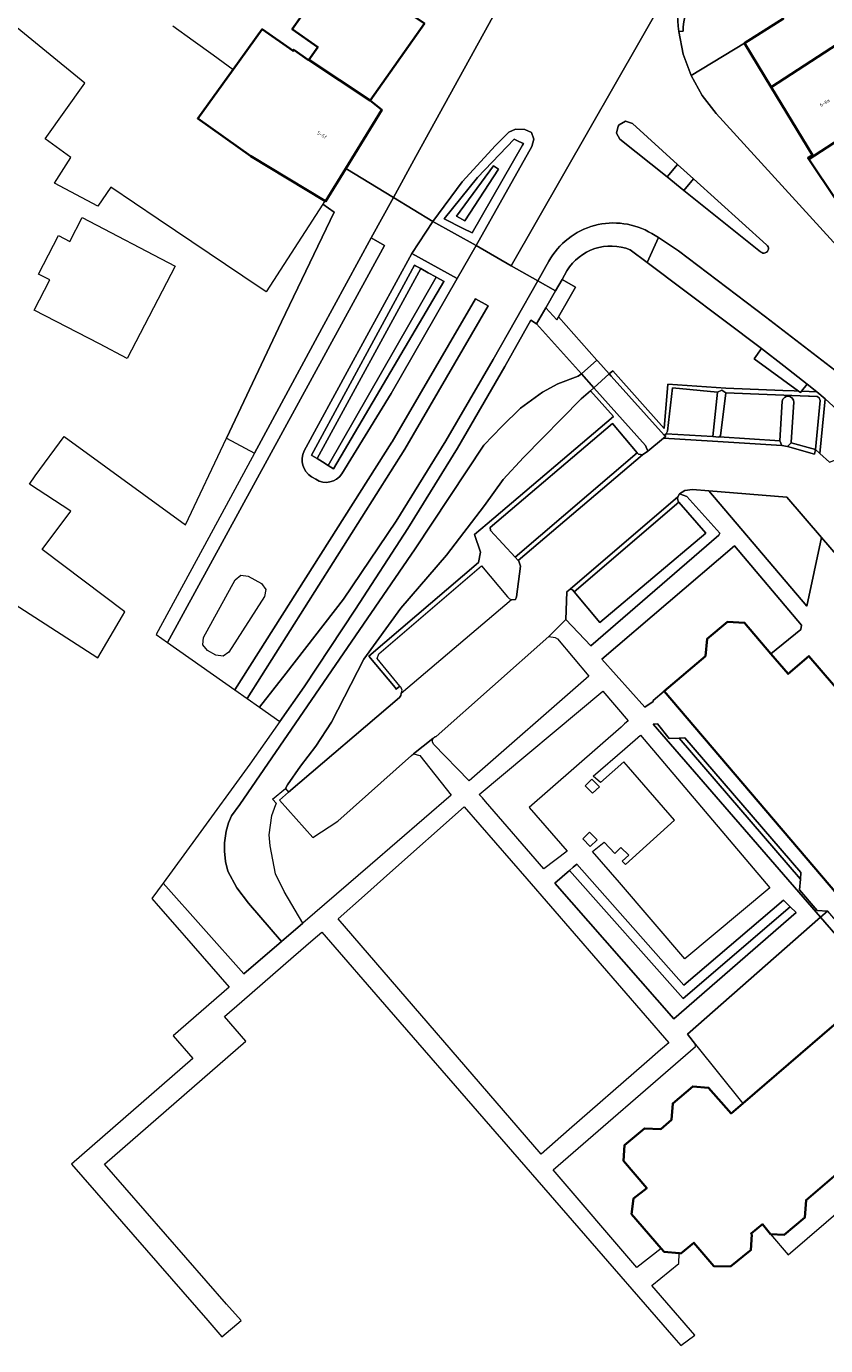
# Model space of a CAD drawing. Header units: metres. Extents: x 183400 to 185591, y 327112 to 329102.
# Tile 8 of 107: x 183511 to 183596, y 327744 to 327884. Entities that reach past the tile are written whole.
import ezdxf

# ---------------------------------------------------------------- set-up
doc = ezdxf.new("R2010")
doc.units = ezdxf.units.M
for name, color, linetype, lineweight in [('B-WE-GR-BEPLANTING_CULTUUR_BODEMBEDEKKER-GV', 90, 'Continuous', 18), ('B-WE-GR-BEPLANTING_CULTUUR_HEESTERS-GV', 90, 'Continuous', 18), ('B-WE-GR-BEPLANTING_CULTUUR_VASTE PLANTENVAK-GV', 90, 'Continuous', 18), ('B-WE-GR-GRAS-GV', 60, 'Continuous', 13), ('B-WE-GR-GROENVOORZIENING-GV', 80, 'Continuous', 18), ('B-WE-GR-HAAG-GV', 90, 'GR-HAAG1', 13), ('B-WE-OG-BEBOUWING-GV', 7, 'Continuous', 35), ('B-WE-OG-BEBOUWING_HUISNUMMER-T18', 10, 'Continuous', 18), ('B-WE-OG-BEBOUWING_LAGE TRAFO-GV', 7, 'Continuous', 18), ('B-WE-OG-TERREIN_ERF-GV', 7, 'Continuous', 18), ('B-WE-VH-ONVERHARD-GV', 252, 'Continuous', 18), ('B-WE-VH-VERHARDING_ASFALT-GV', 252, 'Continuous', 18), ('B-WE-VH-VERHARDING_BETON-GV', 252, 'Continuous', 18), ('B-WE-VH-VERHARDING_BETONSTRAATSTEEN-GV', 252, 'Continuous', 18), ('B-WE-VH-VERHARDING_SIERBESTRATING-GV', 252, 'Continuous', 18)]:
    doc.layers.add(name, color=color, linetype=linetype, lineweight=lineweight)
doc.styles.add('NLCS-ISO-M200-T25', font='NLCS-ISO.ttf')
doc.linetypes.add('GR-HAAG1', pattern='A,6,[176,NLCS.SHX,S=0.125,R=0,X=0,Y=0],-2', length=8)

msp = doc.modelspace()

# ---------------------------------------------------------------- linework, layer by layer
at = {"layer": 'B-WE-GR-BEPLANTING_CULTUUR_BODEMBEDEKKER-GV', "flags": 128}
for points in [[(183565.415, 327852.504), (183564.787, 327852.868), (183562.031, 327847.959), (183557.014, 327839.324), (183551.743, 327830.806), (183546.218, 327822.232), (183540.758, 327813.996), (183538.177, 327810.325), (183534.995, 327805.798), (183529.248, 327797.882), (183525.822, 327793.195), (183534.39, 327783.56), (183538.374, 327786.979), (183534.86, 327791.05), (183533.65, 327792.7), (183532.67, 327794.46), (183532.44, 327795.49), (183532.31, 327796.58), (183532.32, 327797.45), (183532.51, 327798.71), (183532.75, 327799.59), (183533.05, 327800.33), (183533.95, 327801.51), (183552.55, 327828.65), (183559.82, 327839.64), (183561.71, 327841.62), (183563.69, 327843.54), (183566.04, 327845.24), (183567.65, 327846.13), (183569.83, 327846.96), (183570.164, 327847.182), (183565.415, 327852.504)], [(183583.663, 327834.78), (183594.05, 327822.56), (183595.617, 327829.85), (183591.95, 327834.12), (183583.663, 327834.78)]]:
    msp.add_lwpolyline(points, close=True, dxfattribs=at)
msp.add_lwpolyline([(183605.61, 327769.52), (183593.97, 327759.57), (183593.83, 327757.71), (183591.67, 327755.9), (183590.22, 327755.96), (183592.069, 327753.761), (183602.145, 327762.439)], dxfattribs=at)
at = {"layer": 'B-WE-GR-BEPLANTING_CULTUUR_HEESTERS-GV', "flags": 128}
msp.add_lwpolyline([(183593.161, 327845.36), (183588.484, 327848.786), (183589.259, 327849.866), (183577.137, 327859.015), (183575.325, 327860.354, 0.3666711), (183568.629, 327858.125), (183568.105, 327857.212), (183569.528, 327856.381), (183568.833, 327855.164), (183567.726, 327853.228), (183571.799, 327848.65), (183571.903, 327848.533), (183573.112, 327847.185), (183573.118, 327847.178), (183573.488, 327847.508), (183578.941, 327841.382), (183579.333, 327846.082), (183585.464, 327845.68), (183591.506, 327845.429), (183592.73, 327845.378)], format="xyb", close=True, dxfattribs=at)
for points in [[(183571.112, 327845.393), (183571.481, 327845.72), (183570.164, 327847.182), (183569.83, 327846.96), (183567.65, 327846.13), (183566.04, 327845.24), (183563.69, 327843.54), (183561.71, 327841.62), (183559.82, 327839.64), (183552.55, 327828.65), (183533.95, 327801.51), (183533.05, 327800.33), (183532.75, 327799.59), (183532.51, 327798.71), (183532.32, 327797.45), (183532.31, 327796.58), (183532.44, 327795.49), (183532.67, 327794.46), (183533.65, 327792.7), (183534.86, 327791.05), (183538.374, 327786.979), (183540.612, 327788.919), (183538.64, 327792.3), (183537.72, 327794.17), (183537.17, 327797.12), (183537.07, 327798.29), (183537.36, 327800.35), (183537.77, 327801.52), (183537.825, 327801.614), (183537.421, 327802.07), (183538.776, 327803.223), (183539.01, 327803.62), (183540.37, 327805.59), (183541.99, 327807.7), (183543.67, 327810.24), (183547.1, 327816.93), (183551.03, 327822.34), (183555.85, 327827.95), (183559.89, 327833.22), (183561.88, 327836), (183564.02, 327838.33), (183570.14, 327844.53), (183571.112, 327845.393)], [(183595.109, 327845.279), (183594.097, 327846.11), (183593.492, 327845.347), (183595.109, 327845.279)], [(183551.066, 327813.276), (183551.15, 327813.65), (183551.06, 327813.91), (183551.052, 327813.92), (183550.924, 327814.074), (183550.538, 327813.754), (183550.4, 327813.92), (183547.618, 327817.268), (183559.235, 327827.2), (183559.477, 327828.268), (183558.825, 327830.139), (183560.156, 327831.271), (183573.55, 327842.66), (183571.112, 327845.393), (183570.14, 327844.53), (183564.02, 327838.33), (183561.88, 327836), (183559.89, 327833.22), (183555.85, 327827.95), (183551.03, 327822.34), (183547.1, 327816.93), (183543.67, 327810.24), (183541.99, 327807.7), (183540.37, 327805.59), (183539.01, 327803.62), (183538.776, 327803.223), (183539.125, 327802.815), (183550.89, 327812.88), (183551.02, 327813.07), (183551.066, 327813.276)], [(183600.226, 327840.676), (183599.866, 327841.023), (183595.985, 327844.54), (183595.433, 327838.749), (183596.47, 327837.83), (183597.28, 327838.13), (183600.226, 327840.676)], [(183578.94, 327813.555), (183583.298, 327817.266), (183583.5, 327819.1), (183585.63, 327820.89), (183587.46, 327820.8), (183590.253, 327817.51), (183593.43, 327820.08), (183593.5, 327820.53), (183586.38, 327828.96), (183572.33, 327816.92), (183576.9, 327811.83), (183577.756, 327812.435), (183577.76, 327812.55), (183578.94, 327813.555)], [(183595.51, 327789.57), (183596.259, 327790.213), (183595.146, 327790.297), (183593.29, 327792.46), (183593.376, 327793.591), (183580.522, 327808.569), (183579.474, 327808.532), (183578.212, 327810.082), (183577.75, 327810.04), (183595.51, 327789.57)], [(183596.259, 327790.213), (183595.51, 327789.57), (183601.802, 327782.317), (183602.521, 327782.934), (183596.275, 327790.211), (183596.259, 327790.213)]]:
    msp.add_lwpolyline(points, close=True, dxfattribs=at)
at = {"layer": 'B-WE-GR-BEPLANTING_CULTUUR_VASTE PLANTENVAK-GV', "flags": 128}
for points in [[(183559.133, 327868.018), (183555.604, 327863.639), (183557.64, 327862.615), (183558.563, 327862.15), (183563.928, 327871.432), (183563.998, 327871.557), (183564.032, 327871.613), (183563.543, 327871.841), (183563.015, 327872.088), (183559.133, 327868.018)], [(183560.834, 327869.248), (183561.38, 327868.893), (183557.815, 327863.422), (183556.918, 327863.904), (183560.834, 327869.248)], [(183542.133, 327838.208), (183553.12, 327858.353), (183552.561, 327858.657), (183552.459, 327858.713), (183541.556, 327838.564), (183541.59, 327838.543), (183542.133, 327838.208)], [(183554.756, 327857.46), (183543.299, 327837.489), (183543.888, 327837.125), (183555.589, 327856.983), (183555.599, 327857), (183554.756, 327857.46)]]:
    msp.add_lwpolyline(points, close=True, dxfattribs=at)
at = {"layer": 'B-WE-GR-GRAS-GV', "flags": 128}
for points in [[(183568.911, 327794.538), (183567.34, 327793.19), (183579.97, 327778.79), (183592.92, 327790.05), (183592.291, 327790.66), (183580.932, 327780.951), (183568.911, 327794.538)], [(183601.802, 327782.317), (183595.51, 327789.57), (183581.39, 327777.16), (183582.26, 327776.07), (183587.255, 327769.813), (183601.802, 327782.317)]]:
    msp.add_lwpolyline(points, close=True, dxfattribs=at)
at = {"layer": 'B-WE-GR-GROENVOORZIENING-GV', "flags": 128}
for points in [[(183560.834, 327869.248), (183556.918, 327863.904), (183557.815, 327863.422), (183561.38, 327868.893), (183560.834, 327869.248)], [(183542.133, 327838.208), (183542.71, 327837.852), (183543.299, 327837.489), (183554.756, 327857.46), (183554.742, 327857.468), (183553.913, 327857.92), (183553.12, 327858.353), (183542.133, 327838.208)], [(183593.492, 327845.347), (183593.377, 327845.202), (183593.161, 327845.36), (183592.73, 327845.378), (183591.506, 327845.429), (183585.464, 327845.68), (183579.333, 327846.082), (183578.941, 327841.382), (183573.488, 327847.508), (183573.118, 327847.178), (183573.321, 327846.952), (183578.942, 327840.696), (183579.118, 327840.787), (183579.145, 327840.842), (183579.277, 327841.113), (183579.801, 327845.691), (183584.602, 327845.251), (183585.052, 327845.465), (183585.46, 327845.18), (183594.217, 327844.816), (183594.334, 327844.811), (183595.133, 327844.778), (183595.35, 327844.643), (183595.47, 327844.37), (183594.97, 327839.16), (183595.433, 327838.749), (183595.985, 327844.54), (183595.109, 327845.279), (183593.492, 327845.347)], [(183562.336, 327823.533), (183562.49, 327823.35), (183562.74, 327823.22), (183563.19, 327823.25), (183563.29, 327823.54), (183563.69, 327826.8), (183563.54, 327827.32), (183563.468, 327827.398), (183563.128, 327827.765), (183560.52, 327830.58), (183560.48, 327830.89), (183573.44, 327841.91), (183576.086, 327838.804), (183576.2, 327838.67), (183576.63, 327838.61), (183577.217, 327838.999), (183576.96, 327839.59), (183571.481, 327845.72), (183571.112, 327845.393), (183573.55, 327842.66), (183560.156, 327831.271), (183558.825, 327830.139), (183559.477, 327828.268), (183559.235, 327827.2), (183547.618, 327817.268), (183550.4, 327813.92), (183550.538, 327813.754), (183550.924, 327814.074), (183548.5, 327816.99), (183548.68, 327817.49), (183559.56, 327826.82), (183562.336, 327823.533)], [(183584.602, 327845.251), (183584.094, 327840.563), (183584.732, 327840.477), (183584.754, 327840.495), (183584.896, 327840.613), (183585.46, 327845.18), (183585.052, 327845.465), (183584.602, 327845.251)], [(183580.47, 327833.569), (183583.36, 327830.29), (183572.11, 327820.83), (183569.407, 327824.066), (183569.22, 327824.29), (183568.97, 327824.35), (183568.62, 327824.07), (183568.5, 327821.14), (183571.16, 327818.36), (183584.74, 327830.07), (183584.82, 327830.3), (183581.34, 327834.18), (183580.57, 327834.45), (183580.39, 327834.16), (183580.36, 327833.94), (183580.46, 327833.58), (183580.47, 327833.569)], [(183593.376, 327793.591), (183593.43, 327794.293), (183581.13, 327808.59), (183580.522, 327808.569), (183593.376, 327793.591)], [(183592.291, 327790.66), (183591.93, 327791.01), (183591.57, 327791.36), (183581.03, 327782.35), (183569.67, 327795.19), (183569.29, 327794.864), (183568.911, 327794.538), (183580.932, 327780.951), (183592.291, 327790.66)]]:
    msp.add_lwpolyline(points, close=True, dxfattribs=at)
msp.add_lwpolyline([(183591.45, 327844.292), (183591.19, 327840.096), (183591.421, 327839.58), (183592, 327839.482), (183592.387, 327839.893), (183592.4, 327839.949), (183592.666, 327844.184, 0.9408181)], format="xyb", close=True, dxfattribs=at)
at = {"layer": 'B-WE-GR-HAAG-GV', "flags": 128}
for points in [[(183560.834, 327869.248), (183556.918, 327863.904), (183557.815, 327863.422), (183561.38, 327868.893), (183560.834, 327869.248)], [(183543.299, 327837.489), (183554.756, 327857.46), (183554.742, 327857.468), (183553.913, 327857.92), (183553.12, 327858.353), (183542.133, 327838.208), (183542.71, 327837.852), (183543.299, 327837.489)], [(183579.145, 327840.842), (183579.277, 327841.113), (183579.801, 327845.691), (183584.602, 327845.251), (183585.052, 327845.465), (183585.46, 327845.18), (183594.217, 327844.816), (183594.334, 327844.811), (183595.133, 327844.778), (183595.35, 327844.643), (183595.47, 327844.37), (183594.97, 327839.16), (183595.433, 327838.749), (183595.985, 327844.54), (183595.109, 327845.279), (183593.492, 327845.347), (183593.377, 327845.202), (183593.161, 327845.36), (183592.73, 327845.378), (183591.506, 327845.429), (183585.464, 327845.68), (183579.333, 327846.082), (183578.941, 327841.382), (183573.488, 327847.508), (183573.118, 327847.178), (183573.321, 327846.952), (183578.942, 327840.696), (183579.118, 327840.787), (183579.145, 327840.842)], [(183562.336, 327823.533), (183562.49, 327823.35), (183562.74, 327823.22), (183563.19, 327823.25), (183563.29, 327823.54), (183563.69, 327826.8), (183563.54, 327827.32), (183563.468, 327827.398), (183563.128, 327827.765), (183560.52, 327830.58), (183560.48, 327830.89), (183573.44, 327841.91), (183576.086, 327838.804), (183576.2, 327838.67), (183576.63, 327838.61), (183577.217, 327838.999), (183576.96, 327839.59), (183571.481, 327845.72), (183571.112, 327845.393), (183573.55, 327842.66), (183560.156, 327831.271), (183558.825, 327830.139), (183559.477, 327828.268), (183559.235, 327827.2), (183547.618, 327817.268), (183550.4, 327813.92), (183550.538, 327813.754), (183550.924, 327814.074), (183548.5, 327816.99), (183548.68, 327817.49), (183559.56, 327826.82), (183562.336, 327823.533)], [(183580.39, 327834.16), (183580.36, 327833.94), (183580.46, 327833.58), (183580.47, 327833.569), (183583.36, 327830.29), (183572.11, 327820.83), (183569.407, 327824.066), (183569.22, 327824.29), (183568.97, 327824.35), (183568.62, 327824.07), (183568.5, 327821.14), (183571.16, 327818.36), (183584.74, 327830.07), (183584.82, 327830.3), (183581.34, 327834.18), (183580.57, 327834.45), (183580.39, 327834.16)], [(183593.376, 327793.591), (183593.43, 327794.293), (183581.13, 327808.59), (183580.522, 327808.569), (183593.376, 327793.591)], [(183592.291, 327790.66), (183591.93, 327791.01), (183591.57, 327791.36), (183581.03, 327782.35), (183569.67, 327795.19), (183569.29, 327794.864), (183568.911, 327794.538), (183580.932, 327780.951), (183592.291, 327790.66)]]:
    msp.add_lwpolyline(points, close=True, dxfattribs=at)
at = {"layer": 'B-WE-OG-BEBOUWING-GV', "flags": 128}
for points in [[(183598.893, 327895.716), (183600.288, 327894.881), (183598.402, 327891.823), (183595.794, 327890.16), (183590.441, 327886.746), (183591.574, 327884.886), (183587.436, 327882.248), (183590.273, 327877.581), (183597.34, 327882.18), (183608.07, 327889.13), (183609.1, 327890.161), (183607.867, 327891.501), (183609.177, 327893.851), (183600.54, 327898.668), (183598.893, 327895.716)], [(183547.76, 327876.182), (183553.52, 327884.34), (183546.841, 327888.882), (183546.958, 327889.379), (183541.537, 327893.72), (183539.017, 327890.281), (183538.959, 327890.199), (183542.365, 327887.794), (183539.51, 327883.75), (183542.206, 327881.847), (183541.249, 327880.492), (183547.76, 327876.182)], [(183545.184, 327868.97), (183548.987, 327875.2), (183547.76, 327876.182), (183541.249, 327880.492), (183541.225, 327880.458), (183539.673, 327881.554), (183539.587, 327881.432), (183536.319, 327883.739), (183533.251, 327879.479), (183529.487, 327874.258), (183535.121, 327870.271), (183542.961, 327865.522), (183543.047, 327865.47), (183545.184, 327868.97)], [(183602.006, 327874.974), (183597.34, 327882.18), (183590.273, 327877.581), (183594.65, 327870.38), (183594.17, 327870.088), (183594.263, 327869.949), (183602.006, 327874.974)], [(183610.288, 327878.304), (183609.595, 327879.414), (183608.87, 327878.97), (183602.21, 327874.66), (183602.006, 327874.974), (183594.263, 327869.949), (183600.062, 327861.291), (183606.039, 327866.882), (183618.136, 327877.352), (183618.389, 327877.578), (183616.806, 327879.355), (183611.693, 327875.972), (183610.193, 327878.241), (183610.288, 327878.304)]]:
    msp.add_lwpolyline(points, close=True, dxfattribs=at)
for points in [[(183599.295, 327811.412), (183594.27, 327817.26), (183592.07, 327815.37), (183590.253, 327817.51), (183587.46, 327820.8), (183585.63, 327820.89), (183583.5, 327819.1), (183583.298, 327817.266), (183578.94, 327813.555), (183603.962, 327784.173)], [(183601.802, 327782.317), (183587.255, 327769.813), (183586.03, 327768.76), (183583.64, 327771.49), (183581.956, 327771.628), (183579.848, 327769.816), (183579.718, 327768.095), (183578.57, 327767.08), (183576.83, 327767.17), (183574.71, 327765.39), (183574.63, 327763.72), (183577.09, 327760.85), (183575.687, 327759.754), (183575.483, 327758.086), (183578.622, 327754.441), (183578.941, 327754.07), (183580.524, 327753.927), (183580.71, 327753.91), (183582.08, 327755.04), (183584.21, 327752.56), (183585.95, 327752.51), (183588.009, 327754.174), (183588.113, 327754.258), (183588.238, 327755.915), (183588.15, 327756.024), (183589.372, 327757.01), (183590.22, 327755.96), (183590.22, 327755.96), (183591.67, 327755.9), (183593.83, 327757.71), (183593.97, 327759.57), (183605.61, 327769.52)]]:
    msp.add_lwpolyline(points, dxfattribs=at)
at = {"layer": 'B-WE-OG-BEBOUWING_LAGE TRAFO-GV', "flags": 128}
msp.add_lwpolyline([(183593.161, 327845.36), (183593.377, 327845.202), (183593.492, 327845.347), (183594.097, 327846.11), (183591.61, 327848.051), (183589.259, 327849.866), (183588.484, 327848.786), (183593.161, 327845.36)], close=True, dxfattribs=at)
at = {"layer": 'B-WE-OG-TERREIN_ERF-GV', "flags": 128}
for points in [[(183526.86, 327884.086), (183528.991, 327882.55), (183531.121, 327881.015), (183533.251, 327879.479), (183536.319, 327883.739), (183539.587, 327881.432), (183539.673, 327881.554), (183541.225, 327880.458), (183541.249, 327880.492), (183542.206, 327881.847), (183539.51, 327883.75), (183542.365, 327887.794)], [(183500.042, 327829.221), (183518.908, 327817.091), (183521.529, 327821.545), (183521.77, 327821.954), (183512.981, 327828.546), (183516.032, 327832.619), (183511.64, 327835.5), (183512.271, 327836.364), (183515.325, 327840.542), (183528.175, 327831.175), (183532.54, 327840.387), (183538.372, 327852.693), (183543.952, 327864.338), (183542.743, 327865.185), (183536.747, 327855.889), (183534.257, 327857.567), (183525.29, 327863.61), (183520.27, 327866.99), (183518.91, 327864.97), (183514.291, 327867.414), (183516.05, 327870.14), (183513.31, 327872.1), (183517.532, 327878.024), (183508.188, 327885.627)]]:
    msp.add_lwpolyline(points, dxfattribs=at)
msp.add_lwpolyline([(183519.061, 327850.363), (183512.151, 327853.956), (183513.812, 327857.15), (183512.614, 327857.773), (183514.736, 327861.854), (183515.934, 327861.231), (183517.249, 327863.76), (183527.08, 327858.606), (183521.999, 327848.835), (183519.061, 327850.363)], close=True, dxfattribs=at)
at = {"layer": 'B-WE-VH-ONVERHARD-GV', "flags": 128}
msp.add_lwpolyline([(183566.374, 327854.209), (183567.547, 327852.915), (183567.726, 327853.228), (183568.833, 327855.164), (183569.528, 327856.381), (183568.105, 327857.212), (183567.397, 327855.984), (183566.374, 327854.209)], close=True, dxfattribs=at)
at = {"layer": 'B-WE-VH-VERHARDING_ASFALT-GV', "flags": 128}
msp.add_lwpolyline([(183581.839, 327923.305), (183552.602, 327870.226), (183550.228, 327865.891), (183554.4, 327863.344), (183557.527, 327867.541), (183561.054, 327871.408), (183562.47, 327872.833), (183563.17, 327873.124), (183564.164, 327873.103), (183564.879, 327872.803), (183565.132, 327872.069), (183564.909, 327871.302), (183558.987, 327860.791), (183562.713, 327858.662), (183562.713, 327858.662), (183581.966, 327892.349)], dxfattribs=at)
msp.add_lwpolyline([(183596.512, 327861.548), (183584.456, 327874.788), (183582.968, 327876.706), (183581.791, 327878.83), (183580.954, 327881.107), (183580.476, 327883.485, -0.1452975), (183581.966, 327892.349), (183562.713, 327858.662), (183565.532, 327857.05), (183566.72, 327859.141, -0.4247245), (183577.621, 327862.073), (183578.345, 327861.646), (183580.467, 327860.235), (183589.681, 327853.221), (183598.404, 327846.527)], format="xyb", dxfattribs=at)
for points in [[(183579.245, 327868.078), (183574.248, 327872.066), (183573.867, 327872.724), (183574.05, 327873.462), (183574.173, 327873.61), (183574.843, 327873.98), (183575.564, 327873.724), (183580.357, 327869.41), (183582.057, 327867.865), (183589.788, 327860.874, -1.043411), (183589.161, 327860.118), (183581.018, 327866.633)], [(183526.274, 327818.693), (183533.409, 327813.677), (183550.07, 327839.956), (183550.091, 327839.991), (183558.936, 327855.145), (183560.29, 327854.401), (183551.424, 327839.212), (183534.712, 327812.761), (183536.041, 327811.827), (183538.846, 327815.432), (183544.924, 327823.303), (183550.521, 327831.576), (183555.776, 327840.077), (183560.798, 327848.719), (183565.532, 327857.05), (183562.713, 327858.662), (183558.987, 327860.791), (183556.992, 327857.293), (183550.009, 327845.108), (183544.763, 327836.591, -0.4139548), (183542.002, 327836.008), (183541.533, 327836.284, -0.3892575), (183540.787, 327839.012), (183545.541, 327847.796), (183552.199, 327859.971), (183554.4, 327863.344), (183550.228, 327865.891), (183547.878, 327861.599), (183549.272, 327860.786)]]:
    msp.add_lwpolyline(points, format="xyb", close=True, dxfattribs=at)
for points in [[(183547.878, 327861.599), (183542.628, 327852.011), (183535.49, 327838.794), (183530.647, 327829.826), (183525.07, 327819.539), (183526.274, 327818.693), (183549.272, 327860.786), (183547.878, 327861.599)], [(183534.712, 327812.761), (183551.424, 327839.212), (183560.29, 327854.401), (183558.936, 327855.145), (183550.091, 327839.991), (183550.07, 327839.956), (183533.409, 327813.677), (183534.712, 327812.761)], [(183531.424, 327817.345), (183530.515, 327817.86), (183530.021, 327818.458), (183530.103, 327819.23), (183533.468, 327825.35), (183534.068, 327825.831), (183534.83, 327825.729), (183536.263, 327824.948), (183536.701, 327824.326), (183536.579, 327823.576), (183532.801, 327817.673), (183532.177, 327817.238), (183531.424, 327817.345)]]:
    msp.add_lwpolyline(points, close=True, dxfattribs=at)
at = {"layer": 'B-WE-VH-VERHARDING_BETON-GV', "flags": 128}
msp.add_lwpolyline([(183571.481, 327845.72), (183573.112, 327847.185), (183571.903, 327848.533), (183571.799, 327848.65), (183570.164, 327847.182), (183571.481, 327845.72)], close=True, dxfattribs=at)
at = {"layer": 'B-WE-VH-VERHARDING_BETONSTRAATSTEEN-GV', "flags": 128}
for points in [[(183553.52, 327884.34), (183547.76, 327876.182), (183548.987, 327875.2), (183545.184, 327868.97), (183550.228, 327865.891), (183552.602, 327870.226), (183581.839, 327923.305)], [(183596.47, 327837.83), (183595.433, 327838.749), (183594.97, 327839.16), (183594.878, 327838.666), (183592, 327839.482), (183591.421, 327839.58), (183584.066, 327840.064), (183578.864, 327840.357), (183577.217, 327838.999), (183576.63, 327838.61), (183563.468, 327827.398), (183563.54, 327827.32), (183563.69, 327826.8), (183563.29, 327823.54), (183563.19, 327823.25), (183562.74, 327823.22), (183551.066, 327813.276), (183551.02, 327813.07), (183550.89, 327812.88), (183539.125, 327802.815), (183538.16, 327801.99), (183541.68, 327798.02), (183544.35, 327799.77), (183552.16, 327806.73), (183552.377, 327806.904), (183554.393, 327808.524), (183554.65, 327808.73), (183554.775, 327808.745), (183566.696, 327819.332), (183568.5, 327821.14), (183568.62, 327824.07), (183568.97, 327824.35), (183580.39, 327834.16), (183580.57, 327834.45), (183581.13, 327834.82), (183581.92, 327834.92), (183583.663, 327834.78), (183591.95, 327834.12), (183595.617, 327829.85), (183597.379, 327827.793)], [(183597.379, 327827.793), (183595.617, 327829.85), (183594.05, 327822.56), (183583.663, 327834.78), (183581.92, 327834.92), (183581.13, 327834.82), (183580.57, 327834.45), (183581.34, 327834.18), (183584.82, 327830.3), (183584.74, 327830.07), (183571.16, 327818.36), (183568.5, 327821.14), (183566.696, 327819.332), (183567.37, 327819.22), (183567.63, 327819.1), (183570.95, 327815.14), (183558.27, 327804.04), (183554.49, 327807.91), (183554.37, 327808.17), (183554.393, 327808.524), (183552.377, 327806.904), (183553.04, 327806.71), (183556.35, 327802.5), (183547.755, 327795.083), (183540.612, 327788.919), (183538.374, 327786.979), (183534.39, 327783.56), (183525.822, 327793.195), (183524.614, 327791.542), (183525.287, 327790.777), (183527.57, 327788.182), (183528.04, 327787.643), (183532.826, 327782.15), (183526.886, 327776.973), (183528.955, 327774.599), (183516.094, 327763.39), (183530.544, 327746.809), (183532.059, 327745.071), (183534.076, 327746.789), (183532.548, 327748.542), (183519.622, 327763.375), (183534.595, 327776.423), (183532.328, 327779.024), (183534.16, 327780.62), (183539.657, 327785.392), (183541.736, 327787.202), (183542.64, 327787.97), (183549.752, 327779.781), (183579.958, 327744.998), (183580.707, 327744.136), (183582.2, 327745.232), (183577.62, 327750.51), (183580.476, 327752.854), (183580.524, 327753.927), (183578.941, 327754.07), (183578.622, 327754.441), (183576.048, 327752.403), (183567.15, 327762.79), (183582.25, 327775.85), (183582.26, 327776.07), (183581.39, 327777.16), (183595.51, 327789.57), (183577.75, 327810.04), (183578.212, 327810.082), (183579.474, 327808.532), (183580.522, 327808.569), (183581.13, 327808.59), (183593.43, 327794.293), (183593.376, 327793.591), (183593.29, 327792.46), (183595.146, 327790.297), (183596.259, 327790.213)], [(183603.962, 327784.173), (183578.94, 327813.555), (183577.76, 327812.55), (183577.756, 327812.435), (183576.9, 327811.83), (183572.33, 327816.92), (183586.38, 327828.96), (183593.5, 327820.53), (183593.43, 327820.08), (183590.253, 327817.51), (183592.07, 327815.37), (183594.27, 327817.26), (183599.295, 327811.412)]]:
    msp.add_lwpolyline(points, dxfattribs=at)
for points in [[(183580.951, 327883.518, -0.2872129), (183583.991, 327888.615), (183589.187, 327892.101), (183589.243, 327892.382), (183587.319, 327895.319), (183587.045, 327895.389), (183583.697, 327893.207), (183582.726, 327893.729), (183581.966, 327892.349, 0.1452975), (183580.476, 327883.485)], [(183565.532, 327857.05), (183567.397, 327855.984), (183568.105, 327857.212), (183568.629, 327858.125, -0.3666711), (183575.325, 327860.354), (183577.137, 327859.015), (183578.345, 327861.646), (183577.621, 327862.073, 0.4247245), (183566.72, 327859.141)], [(183585.46, 327845.18), (183584.896, 327840.613), (183584.754, 327840.495), (183591.19, 327840.096), (183591.45, 327844.292, -0.9408181), (183592.666, 327844.184), (183592.4, 327839.949), (183592.387, 327839.893), (183594.97, 327839.16), (183595.47, 327844.37), (183595.35, 327844.643), (183595.133, 327844.778), (183594.334, 327844.811), (183594.217, 327844.816)]]:
    msp.add_lwpolyline(points, format="xyb", close=True, dxfattribs=at)
msp.add_lwpolyline([(183583.991, 327888.615, 0.2872129), (183580.951, 327883.518), (183580.476, 327883.485), (183580.954, 327881.107), (183581.791, 327878.83), (183587.436, 327882.248), (183591.574, 327884.886)], format="xyb", dxfattribs=at)
for points in [[(183594.263, 327869.949), (183594.17, 327870.088), (183594.65, 327870.38), (183590.273, 327877.581), (183587.436, 327882.248), (183581.791, 327878.83), (183582.968, 327876.706), (183584.456, 327874.788), (183596.512, 327861.548), (183604.607, 327852.625), (183607.838, 327849.078), (183609.319, 327850.493), (183606.33, 327853.623), (183602.538, 327857.594), (183600.062, 327861.291), (183594.263, 327869.949)], [(183547.878, 327861.599), (183550.228, 327865.891), (183545.184, 327868.97), (183543.047, 327865.47), (183542.961, 327865.522), (183542.743, 327865.185), (183543.952, 327864.338), (183538.372, 327852.693), (183532.54, 327840.387), (183535.49, 327838.794), (183542.628, 327852.011), (183547.878, 327861.599)], [(183579.245, 327868.078), (183581.018, 327866.633), (183582.057, 327867.865), (183580.357, 327869.41), (183579.245, 327868.078)], [(183554.4, 327863.344), (183552.199, 327859.971), (183556.992, 327857.293), (183558.987, 327860.791), (183554.4, 327863.344)], [(183599.866, 327841.023), (183601.193, 327842.4), (183601.565, 327842.043), (183601.61, 327842.09), (183601.72, 327842.48), (183601.7, 327843.05), (183601.56, 327843.7), (183601.406, 327844.019), (183598.404, 327846.527), (183589.681, 327853.221), (183580.467, 327860.235), (183578.345, 327861.646), (183577.137, 327859.015), (183589.259, 327849.866), (183591.61, 327848.051), (183594.097, 327846.11), (183595.109, 327845.279), (183595.985, 327844.54), (183599.866, 327841.023)], [(183566.374, 327854.209), (183567.397, 327855.984), (183565.532, 327857.05), (183560.798, 327848.719), (183555.776, 327840.077), (183550.521, 327831.576), (183544.924, 327823.303), (183538.846, 327815.432), (183536.041, 327811.827), (183538.177, 327810.325), (183540.758, 327813.996), (183546.218, 327822.232), (183551.743, 327830.806), (183557.014, 327839.324), (183562.031, 327847.959), (183564.787, 327852.868), (183565.415, 327852.504), (183566.374, 327854.209)], [(183567.726, 327853.228), (183567.547, 327852.915), (183566.374, 327854.209), (183565.415, 327852.504), (183570.164, 327847.182), (183571.799, 327848.65), (183567.726, 327853.228)], [(183573.118, 327847.178), (183573.112, 327847.185), (183571.481, 327845.72), (183576.96, 327839.59), (183577.217, 327838.999), (183578.864, 327840.357), (183579.123, 327840.571), (183578.942, 327840.696), (183573.321, 327846.952), (183573.118, 327847.178)], [(183584.602, 327845.251), (183579.801, 327845.691), (183579.277, 327841.113), (183579.145, 327840.842), (183584.094, 327840.563), (183584.602, 327845.251)], [(183563.128, 327827.765), (183576.086, 327838.804), (183573.44, 327841.91), (183560.48, 327830.89), (183560.52, 327830.58), (183563.128, 327827.765)], [(183584.754, 327840.495), (183584.732, 327840.477), (183584.094, 327840.563), (183579.145, 327840.842), (183579.118, 327840.787), (183578.942, 327840.696), (183579.123, 327840.571), (183578.864, 327840.357), (183584.066, 327840.064), (183591.421, 327839.58), (183591.19, 327840.096), (183584.754, 327840.495)], [(183576.63, 327838.61), (183576.2, 327838.67), (183576.086, 327838.804), (183563.128, 327827.765), (183563.468, 327827.398), (183576.63, 327838.61)], [(183594.97, 327839.16), (183592.387, 327839.893), (183592, 327839.482), (183594.878, 327838.666), (183594.97, 327839.16)], [(183569.407, 327824.066), (183580.47, 327833.569), (183580.46, 327833.58), (183580.36, 327833.94), (183580.39, 327834.16), (183568.97, 327824.35), (183569.22, 327824.29), (183569.407, 327824.066)], [(183580.47, 327833.569), (183569.407, 327824.066), (183572.11, 327820.83), (183583.36, 327830.29), (183580.47, 327833.569)], [(183574.357, 327809.732), (183564.61, 327801.21), (183568.64, 327796.58), (183566.18, 327794.69), (183559.985, 327801.834), (183559.657, 327802.213), (183559.33, 327802.59), (183572.42, 327813.55), (183575.11, 327810.39), (183574.733, 327810.061), (183574.357, 327809.732)], [(183574.477, 327795.513), (183574.82, 327795.15), (183580.04, 327799.86), (183575.14, 327805.49), (183574.672, 327806.029), (183572.175, 327803.864), (183571.411, 327804.525), (183574.77, 327807.438), (183576.41, 327808.86), (183590.15, 327792.7), (183581.14, 327785.15), (183574.188, 327793.233), (183571.343, 327796.541), (183572.56, 327797.54), (183573.707, 327796.327), (183574.35, 327796.97), (183575.17, 327796.15), (183574.477, 327795.513)], [(183571.261, 327804.221), (183572.082, 327803.401), (183571.333, 327802.713), (183570.554, 327803.515), (183571.261, 327804.221)], [(183579.41, 327776.24), (183578.552, 327775.491), (183576.81, 327773.971), (183568.875, 327767.044), (183565.88, 327764.43), (183544.39, 327789.41), (183547.17, 327791.886), (183549.864, 327794.285), (183557.73, 327801.29), (183564.364, 327793.625), (183579.41, 327776.24)], [(183571.005, 327798.583), (183571.825, 327797.763), (183571.076, 327797.075), (183570.297, 327797.876), (183571.005, 327798.583)], [(183592.291, 327790.66), (183592.92, 327790.05), (183579.97, 327778.79), (183567.34, 327793.19), (183568.911, 327794.538), (183569.29, 327794.864), (183569.67, 327795.19), (183581.03, 327782.35), (183591.57, 327791.36), (183591.93, 327791.01), (183592.291, 327790.66)]]:
    msp.add_lwpolyline(points, close=True, dxfattribs=at)
at = {"layer": 'B-WE-VH-VERHARDING_SIERBESTRATING-GV', "flags": 128}
for points in [[(183580.357, 327869.41), (183575.564, 327873.724), (183574.843, 327873.98), (183574.173, 327873.61), (183574.05, 327873.462), (183573.867, 327872.724), (183574.248, 327872.066), (183579.245, 327868.078), (183580.357, 327869.41)], [(183558.987, 327860.791), (183564.909, 327871.302), (183565.132, 327872.069), (183564.879, 327872.803), (183564.164, 327873.103), (183563.17, 327873.124), (183562.47, 327872.833), (183561.054, 327871.408), (183557.527, 327867.541), (183554.4, 327863.344), (183558.987, 327860.791)], [(183559.133, 327868.018), (183563.015, 327872.088), (183563.543, 327871.841), (183564.032, 327871.613), (183563.998, 327871.557), (183563.928, 327871.432), (183558.563, 327862.15), (183557.64, 327862.615), (183555.604, 327863.639), (183559.133, 327868.018)], [(183543.299, 327837.489), (183542.71, 327837.852), (183542.133, 327838.208), (183541.59, 327838.543), (183541.556, 327838.564), (183552.459, 327858.713), (183552.561, 327858.657), (183553.12, 327858.353), (183553.913, 327857.92), (183554.742, 327857.468), (183554.756, 327857.46), (183555.599, 327857), (183555.589, 327856.983), (183543.888, 327837.125), (183543.299, 327837.489)]]:
    msp.add_lwpolyline(points, close=True, dxfattribs=at)
for points in [[(183582.057, 327867.865), (183581.018, 327866.633), (183589.161, 327860.118, 1.043411), (183589.788, 327860.874)], [(183556.992, 327857.293), (183552.199, 327859.971), (183545.541, 327847.796), (183540.787, 327839.012, 0.3892575), (183541.533, 327836.284), (183542.002, 327836.008, 0.4139548), (183544.763, 327836.591), (183550.009, 327845.108)]]:
    msp.add_lwpolyline(points, format="xyb", close=True, dxfattribs=at)

# ---------------------------------------------------------------- texts
at = {"layer": 'B-WE-OG-BEBOUWING_HUISNUMMER-T18', "char_height": 0.36, "attachment_point": 5, "style": 'NLCS-ISO-M200-T25'}
for s, insert, rotation in [('6-6a', (183595.947, 327875.948), 31.3), ('5-5f', (183542.661, 327872.515), 328.6)]:
    msp.add_mtext(s, dxfattribs=dict(at, insert=insert, rotation=rotation))

doc.saveas('drawing.dxf')
